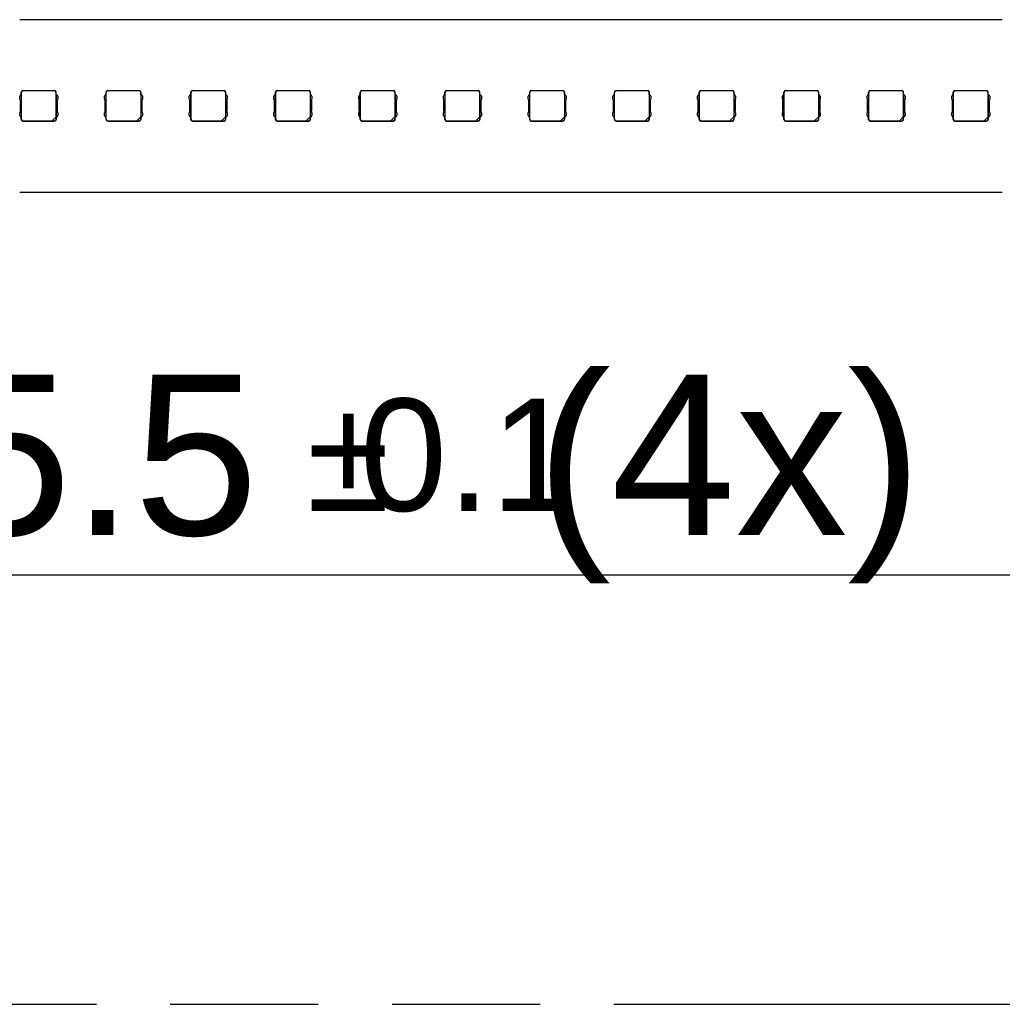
# Model space of a CAD drawing. Header units: millimetres. Extents: x 0 to 210, y 0 to 297.
# Tile 11 of 23: x 120 to 133, y 133 to 146. Entities that reach past the tile are written whole.
import ezdxf
from ezdxf.enums import TextEntityAlignment as Align

# ---------------------------------------------------------------- set-up
doc = ezdxf.new("R2010")
doc.units = ezdxf.units.MM
doc.header["$LTSCALE"] = 19.36
doc.linetypes.add('PHANTOM', pattern=[0.8, 0.45, -0.05, 0.1, -0.05, 0.1, -0.05])
doc.layers.get('0').update_dxf_attribs({"linetype": 'CONTINUOUS'})
doc.layers.add('DEFAULT_3', color=7, linetype='PHANTOM')
doc.layers.add('Z_DIM_2D', color=7, linetype='CONTINUOUS')
doc.styles.add('TEXTSTYLE_3', font='helveticaneueltw1g-ltcn.otf')
doc.styles.add('TEXTSTYLE_4', font='gdt', dxfattribs={"width": 0.7})
doc.dimstyles.new('DIMSTYLE_3', dxfattribs={"dimtxt": 2.1, "dimasz": 3.5, "dimexe": 1.5, "dimexo": 0, "dimgap": 0.525, "dimtad": 1, "dimlfac": 7.000007, "dimdsep": 46, "dimtxsty": 'TEXTSTYLE_3', "dimblk": '_FILLED', "dimblk1": '_FILLED', "dimblk2": '_FILLED', "dimcen": 0.09, "dimclrt": 5, "dimazin": 2, "dimtol": 1, "dimtp": 0.4, "dimtm": 0.4, "dimtfac": 1, "dimtofl": 0, "dimtmove": 0, "dimatfit": 3, "dimldrblk": '_FILLED', "dimfxl": 0, "dimtolj": 1, "dimarcsym": 0})
doc.dimstyles.new('DIMSTYLE_4', dxfattribs={"dimtxt": 2.1, "dimasz": 3.5, "dimexe": 1.5, "dimexo": 0, "dimtad": 1, "dimlfac": 7.000007, "dimdsep": 46, "dimtxsty": 'TEXTSTYLE_3', "dimblk": '_FILLED', "dimblk1": '_FILLED', "dimblk2": '_FILLED', "dimcen": 0.09, "dimclrt": 5, "dimazin": 2, "dimtol": 1, "dimtp": 0.1, "dimtm": 0.1, "dimtfac": 1, "dimtofl": 0, "dimtmove": 0, "dimatfit": 1, "dimldrblk": '_FILLED', "dimfxl": 0, "dimtolj": 1, "dimarcsym": 0})

# ---------------------------------------------------------------- blocks, each defined once
blk = doc.blocks.new('*D6')
at = {"layer": 'Z_DIM_2D', "color": 2, "linetype": 'Continuous', "transparency": 16777216}
for p, q in [((59.546, 145.181), (59.546, 163.26)), ((139.489, 145.181), (139.489, 163.26)), ((59.546, 161.76), (99.517, 161.76)), ((139.489, 161.76), (99.517, 161.76))]:
    blk.add_line(p, q, dxfattribs=at)
at = {"layer": 'Z_DIM_2D', "color": 5, "linetype": 'Continuous', "transparency": 16777216}
for s, height, style, p in [('559.6', 2.1, 'TEXTSTYLE_3', (97.426, 162.285)), ('`', 1.47, 'TEXTSTYLE_4', (101.457, 162.6)), ('0.4', 1.47, 'TEXTSTYLE_3', (103.548, 162.6))]:
    blk.add_text(s, height=height, dxfattribs=dict(at, style=style)).set_placement(p, align=Align.CENTER)
blk = doc.blocks.new('_FILLED')
at = {"color": 0, "linetype": 'ByBlock'}
blk.add_solid([(0, 0), (-1, 0.125), (-1, -0.125)], dxfattribs=at)
blk = doc.blocks.new('_NONE')
blk = doc.blocks.new('_OPEN')
at = {"color": 0, "linetype": 'ByBlock'}
for p, q in [((0, 0), (-1, 0.125)), ((-1, -0.125), (0, 0)), ((-1, 0), (0, 0))]:
    blk.add_line(p, q, dxfattribs=at)
blk = doc.blocks.new('*D8')
at = {"layer": 'Z_DIM_2D', "color": 2, "linetype": 'Continuous', "transparency": 16777216}
for p, q in [((139.293, 142.976), (136.603, 138.301)), ((132.653, 138.301), (115.538, 138.301)), ((136.603, 138.301), (132.653, 138.301))]:
    blk.add_line(p, q, dxfattribs=at)
at = {"layer": 'Z_DIM_2D', "color": 2, "linetype": 'Continuous', "transparency": 16777216, "xscale": 3.5, "yscale": 3.5, "zscale": 3.5, "rotation": 60.0843232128}
blk.add_blockref('_OPEN', (139.293, 142.976), dxfattribs=at)
at = {"layer": 'Z_DIM_2D', "color": 5, "linetype": 'Continuous', "transparency": 16777216}
for s, height, style, p in [(' (4x)', 2.1, 'TEXTSTYLE_3', (131.603, 138.826)), ('5.5', 2.1, 'TEXTSTYLE_3', (122.914, 138.826)), ('`', 1.47, 'TEXTSTYLE_4', (124.629, 139.141)), ('0.1', 1.47, 'TEXTSTYLE_3', (127.097, 139.141)), ('n', 2.1, 'TEXTSTYLE_4', (119.388, 138.826))]:
    blk.add_text(s, height=height, dxfattribs=dict(at, style=style)).set_placement(p, align=Align.RIGHT)

msp = doc.modelspace()

# ---------------------------------------------------------------- linework, layer by layer
at = {"color": 7, "linetype": 'Continuous'}
for p, q in [((132.6529, 145.5739), (119.7886, 145.5739)), ((119.797, 144.5882), (119.7899, 144.5703)), ((119.7899, 144.5346), (119.7899, 144.5703)), ((119.797, 144.5882), (119.8111, 144.5882)), ((119.8099, 144.5882), (119.8099, 144.6239)), ((119.8111, 144.3025), (119.8111, 144.5882)), ((119.8131, 144.27), (119.8131, 144.6207)), ((119.8313, 144.6453), (120.2456, 144.6453)), ((120.2424, 144.6421), (119.8345, 144.6421)), ((120.2638, 144.6207), (120.2638, 144.2992)), ((120.2658, 144.5882), (120.2799, 144.5882)), ((120.2658, 144.5882), (120.2658, 144.3025)), ((120.267, 144.5882), (120.267, 144.6239)), ((120.287, 144.5703), (120.2799, 144.5882)), ((120.287, 144.5703), (120.287, 144.5346)), ((120.9063, 144.5882), (120.8991, 144.5703)), ((120.8991, 144.5346), (120.8991, 144.5703)), ((120.9063, 144.5882), (120.9204, 144.5882)), ((120.9191, 144.5882), (120.9191, 144.6239)), ((120.9204, 144.3025), (120.9204, 144.5882)), ((120.9224, 144.27), (120.9224, 144.6207)), ((120.9405, 144.6453), (121.3549, 144.6453)), ((121.3516, 144.6421), (120.9438, 144.6421)), ((121.373, 144.6207), (121.373, 144.2992)), ((121.375, 144.5882), (121.3891, 144.5882)), ((121.375, 144.5882), (121.375, 144.3025)), ((121.3763, 144.5882), (121.3763, 144.6239)), ((121.3963, 144.5703), (121.3891, 144.5882)), ((121.3963, 144.5703), (121.3963, 144.5346)), ((122.0155, 144.5882), (122.0084, 144.5703)), ((122.0084, 144.5346), (122.0084, 144.5703)), ((122.0155, 144.5882), (122.0296, 144.5882)), ((122.0284, 144.5882), (122.0284, 144.6239)), ((122.0296, 144.3025), (122.0296, 144.5882)), ((122.0316, 144.27), (122.0316, 144.6207)), ((122.0498, 144.6453), (122.4641, 144.6453)), ((122.4609, 144.6421), (122.053, 144.6421)), ((122.4823, 144.6207), (122.4823, 144.2992)), ((122.4843, 144.5882), (122.4984, 144.5882)), ((122.4843, 144.5882), (122.4843, 144.3025)), ((122.4855, 144.5882), (122.4855, 144.6239)), ((122.5055, 144.5703), (122.4984, 144.5882)), ((122.5055, 144.5703), (122.5055, 144.5346)), ((123.1248, 144.5882), (123.1176, 144.5703)), ((123.1176, 144.5346), (123.1176, 144.5703)), ((123.1248, 144.5882), (123.1389, 144.5882)), ((123.1376, 144.5882), (123.1376, 144.6239)), ((123.1389, 144.3025), (123.1389, 144.5882)), ((123.1409, 144.27), (123.1409, 144.6207)), ((123.1591, 144.6453), (123.5734, 144.6453)), ((123.5701, 144.6421), (123.1623, 144.6421)), ((123.5915, 144.6207), (123.5915, 144.2992)), ((123.5935, 144.5882), (123.6076, 144.5882)), ((123.5935, 144.5882), (123.5935, 144.3025)), ((123.5948, 144.5882), (123.5948, 144.6239)), ((123.6148, 144.5703), (123.6076, 144.5882)), ((123.6148, 144.5703), (123.6148, 144.5346)), ((124.234, 144.5882), (124.2269, 144.5703)), ((124.2269, 144.5346), (124.2269, 144.5703)), ((124.234, 144.5882), (124.2481, 144.5882)), ((124.2469, 144.5882), (124.2469, 144.6239)), ((124.2481, 144.3025), (124.2481, 144.5882)), ((124.2501, 144.27), (124.2501, 144.6207)), ((124.2683, 144.6453), (124.6826, 144.6453)), ((124.6794, 144.6421), (124.2716, 144.6421)), ((124.7008, 144.6207), (124.7008, 144.2992)), ((124.7028, 144.5882), (124.7169, 144.5882)), ((124.7028, 144.5882), (124.7028, 144.3025)), ((124.704, 144.5882), (124.704, 144.6239)), ((124.724, 144.5703), (124.7169, 144.5882)), ((124.724, 144.5703), (124.724, 144.5346)), ((125.3433, 144.5882), (125.3361, 144.5703)), ((125.3361, 144.5346), (125.3361, 144.5703)), ((125.3433, 144.5882), (125.3574, 144.5882)), ((125.3561, 144.5882), (125.3561, 144.6239)), ((125.3574, 144.3025), (125.3574, 144.5882)), ((125.3594, 144.27), (125.3594, 144.6207)), ((125.3776, 144.6453), (125.7919, 144.6453)), ((125.7886, 144.6421), (125.3808, 144.6421)), ((125.81, 144.6207), (125.81, 144.2992)), ((125.812, 144.5882), (125.8261, 144.5882)), ((125.812, 144.5882), (125.812, 144.3025)), ((125.8133, 144.5882), (125.8133, 144.6239)), ((125.8333, 144.5703), (125.8261, 144.5882)), ((125.8333, 144.5703), (125.8333, 144.5346)), ((126.4525, 144.5882), (126.4454, 144.5703)), ((126.4454, 144.5346), (126.4454, 144.5703)), ((126.4525, 144.5882), (126.4667, 144.5882)), ((126.4654, 144.5882), (126.4654, 144.6239)), ((126.4667, 144.3025), (126.4667, 144.5882)), ((126.4686, 144.27), (126.4686, 144.6207)), ((126.4868, 144.6453), (126.9011, 144.6453)), ((126.8979, 144.6421), (126.4901, 144.6421)), ((126.9193, 144.6207), (126.9193, 144.2992)), ((126.9213, 144.5882), (126.9354, 144.5882)), ((126.9213, 144.5882), (126.9213, 144.3025)), ((126.9225, 144.5882), (126.9225, 144.6239)), ((126.9425, 144.5703), (126.9354, 144.5882)), ((126.9425, 144.5703), (126.9425, 144.5346)), ((127.5618, 144.5882), (127.5547, 144.5703)), ((127.5547, 144.5346), (127.5547, 144.5703)), ((127.5618, 144.5882), (127.5759, 144.5882)), ((127.5747, 144.5882), (127.5747, 144.6239)), ((127.5759, 144.3025), (127.5759, 144.5882)), ((127.5779, 144.27), (127.5779, 144.6207)), ((127.5961, 144.6453), (128.0104, 144.6453)), ((128.0071, 144.6421), (127.5993, 144.6421)), ((128.0286, 144.6207), (128.0286, 144.2992)), ((128.0306, 144.5882), (128.0447, 144.5882)), ((128.0306, 144.5882), (128.0306, 144.3025)), ((128.0318, 144.5882), (128.0318, 144.6239)), ((128.0518, 144.5703), (128.0447, 144.5882)), ((128.0518, 144.5703), (128.0518, 144.5346)), ((128.6711, 144.5882), (128.6639, 144.5703)), ((128.6639, 144.5346), (128.6639, 144.5703)), ((128.6711, 144.5882), (128.6852, 144.5882)), ((128.6839, 144.5882), (128.6839, 144.6239)), ((128.6852, 144.3025), (128.6852, 144.5882)), ((128.6872, 144.27), (128.6872, 144.6207)), ((128.7053, 144.6453), (129.1196, 144.6453)), ((129.1164, 144.6421), (128.7086, 144.6421)), ((129.1378, 144.6207), (129.1378, 144.2992)), ((129.1398, 144.5882), (129.1539, 144.5882)), ((129.1398, 144.5882), (129.1398, 144.3025)), ((129.1411, 144.5882), (129.1411, 144.6239)), ((129.1611, 144.5703), (129.1539, 144.5882)), ((129.1611, 144.5703), (129.1611, 144.5346)), ((129.7803, 144.5882), (129.7732, 144.5703)), ((129.7732, 144.5346), (129.7732, 144.5703)), ((129.7803, 144.5882), (129.7944, 144.5882)), ((129.7932, 144.5882), (129.7932, 144.6239)), ((129.7944, 144.3025), (129.7944, 144.5882)), ((129.7964, 144.27), (129.7964, 144.6207)), ((129.8146, 144.6453), (130.2289, 144.6453)), ((130.2257, 144.6421), (129.8178, 144.6421)), ((130.2471, 144.6207), (130.2471, 144.2992)), ((130.2491, 144.5882), (130.2632, 144.5882)), ((130.2491, 144.5882), (130.2491, 144.3025)), ((130.2503, 144.5882), (130.2503, 144.6239)), ((130.2703, 144.5703), (130.2632, 144.5882)), ((130.2703, 144.5703), (130.2703, 144.5346)), ((130.8896, 144.5882), (130.8824, 144.5703)), ((130.8824, 144.5346), (130.8824, 144.5703)), ((130.8896, 144.5882), (130.9037, 144.5882)), ((130.9024, 144.5882), (130.9024, 144.6239)), ((130.9037, 144.3025), (130.9037, 144.5882)), ((130.9057, 144.27), (130.9057, 144.6207)), ((130.9238, 144.6453), (131.3381, 144.6453)), ((131.3349, 144.6421), (130.9271, 144.6421)), ((131.3563, 144.6207), (131.3563, 144.2992)), ((131.3583, 144.5882), (131.3724, 144.5882)), ((131.3583, 144.5882), (131.3583, 144.3025)), ((131.3596, 144.5882), (131.3596, 144.6239)), ((131.3796, 144.5703), (131.3724, 144.5882)), ((131.3796, 144.5703), (131.3796, 144.5346)), ((131.9988, 144.5882), (131.9917, 144.5703)), ((131.9917, 144.5346), (131.9917, 144.5703)), ((131.9988, 144.5882), (132.0129, 144.5882)), ((132.0117, 144.5882), (132.0117, 144.6239)), ((132.0129, 144.3025), (132.0129, 144.5882)), ((132.0149, 144.27), (132.0149, 144.6207)), ((132.0331, 144.6453), (132.4474, 144.6453)), ((132.4442, 144.6421), (132.0363, 144.6421)), ((132.4656, 144.6207), (132.4656, 144.2992)), ((132.4676, 144.5882), (132.4817, 144.5882)), ((132.4676, 144.5882), (132.4676, 144.3025)), ((132.4688, 144.5882), (132.4688, 144.6239)), ((132.4888, 144.5703), (132.4817, 144.5882)), ((132.4888, 144.5703), (132.4888, 144.5346)), ((119.7899, 144.5346), (119.797, 144.5168)), ((119.797, 144.3739), (119.797, 144.5168)), ((120.2799, 144.5168), (120.287, 144.5346)), ((120.2799, 144.5168), (120.2799, 144.3739)), ((120.8991, 144.5346), (120.9063, 144.5168)), ((120.9063, 144.3739), (120.9063, 144.5168)), ((121.3891, 144.5168), (121.3963, 144.5346)), ((121.3891, 144.5168), (121.3891, 144.3739)), ((122.0084, 144.5346), (122.0155, 144.5168)), ((122.0155, 144.3739), (122.0155, 144.5168)), ((122.4984, 144.5168), (122.5055, 144.5346)), ((122.4984, 144.5168), (122.4984, 144.3739)), ((123.1176, 144.5346), (123.1248, 144.5168)), ((123.1248, 144.3739), (123.1248, 144.5168)), ((123.6076, 144.5168), (123.6148, 144.5346)), ((123.6076, 144.5168), (123.6076, 144.3739)), ((124.2269, 144.5346), (124.234, 144.5168)), ((124.234, 144.3739), (124.234, 144.5168)), ((124.7169, 144.5168), (124.724, 144.5346)), ((124.7169, 144.5168), (124.7169, 144.3739)), ((125.3361, 144.5346), (125.3433, 144.5168)), ((125.3433, 144.3739), (125.3433, 144.5168)), ((125.8261, 144.5168), (125.8333, 144.5346)), ((125.8261, 144.5168), (125.8261, 144.3739)), ((126.4454, 144.5346), (126.4525, 144.5168)), ((126.4525, 144.3739), (126.4525, 144.5168)), ((126.9354, 144.5168), (126.9425, 144.5346)), ((126.9354, 144.5168), (126.9354, 144.3739)), ((127.5547, 144.5346), (127.5618, 144.5168)), ((127.5618, 144.3739), (127.5618, 144.5168)), ((128.0447, 144.5168), (128.0518, 144.5346)), ((128.0447, 144.5168), (128.0447, 144.3739)), ((128.6639, 144.5346), (128.6711, 144.5168)), ((128.6711, 144.3739), (128.6711, 144.5168)), ((129.1539, 144.5168), (129.1611, 144.5346)), ((129.1539, 144.5168), (129.1539, 144.3739)), ((129.7732, 144.5346), (129.7803, 144.5168)), ((129.7803, 144.3739), (129.7803, 144.5168)), ((130.2632, 144.5168), (130.2703, 144.5346)), ((130.2632, 144.5168), (130.2632, 144.3739)), ((130.8824, 144.5346), (130.8896, 144.5168)), ((130.8896, 144.3739), (130.8896, 144.5168)), ((131.3724, 144.5168), (131.3796, 144.5346)), ((131.3724, 144.5168), (131.3724, 144.3739)), ((131.9917, 144.5346), (131.9988, 144.5168)), ((131.9988, 144.3739), (131.9988, 144.5168)), ((132.4817, 144.5168), (132.4888, 144.5346)), ((132.4817, 144.5168), (132.4817, 144.3739)), ((119.797, 144.3739), (119.7899, 144.356)), ((119.7899, 144.3203), (119.7899, 144.356)), ((119.7899, 144.3203), (119.797, 144.3025)), ((119.8111, 144.3025), (119.797, 144.3025)), ((119.8099, 144.2667), (119.8099, 144.3025)), ((120.2124, 144.2478), (120.2645, 144.3)), ((120.2645, 144.3), (120.2645, 144.2692)), ((120.2799, 144.3025), (120.2658, 144.3025)), ((120.267, 144.2667), (120.267, 144.3025)), ((120.287, 144.356), (120.2799, 144.3739)), ((120.2799, 144.3025), (120.287, 144.3203)), ((120.287, 144.356), (120.287, 144.3203)), ((120.9063, 144.3739), (120.8991, 144.356)), ((120.8991, 144.3203), (120.8991, 144.356)), ((120.8991, 144.3203), (120.9063, 144.3025)), ((120.9204, 144.3025), (120.9063, 144.3025)), ((120.9191, 144.2667), (120.9191, 144.3025)), ((121.3216, 144.2478), (121.3738, 144.3)), ((121.3738, 144.3), (121.3738, 144.2692)), ((121.3891, 144.3025), (121.375, 144.3025)), ((121.3763, 144.2667), (121.3763, 144.3025)), ((121.3963, 144.356), (121.3891, 144.3739)), ((121.3891, 144.3025), (121.3963, 144.3203)), ((121.3963, 144.356), (121.3963, 144.3203)), ((122.0155, 144.3739), (122.0084, 144.356)), ((122.0084, 144.3203), (122.0084, 144.356)), ((122.0084, 144.3203), (122.0155, 144.3025)), ((122.0296, 144.3025), (122.0155, 144.3025)), ((122.0284, 144.2667), (122.0284, 144.3025)), ((122.4309, 144.2478), (122.483, 144.3)), ((122.483, 144.3), (122.483, 144.2692)), ((122.4984, 144.3025), (122.4843, 144.3025)), ((122.4855, 144.2667), (122.4855, 144.3025)), ((122.5055, 144.356), (122.4984, 144.3739)), ((122.4984, 144.3025), (122.5055, 144.3203)), ((122.5055, 144.356), (122.5055, 144.3203)), ((123.1248, 144.3739), (123.1176, 144.356)), ((123.1176, 144.3203), (123.1176, 144.356)), ((123.1176, 144.3203), (123.1248, 144.3025)), ((123.1389, 144.3025), (123.1248, 144.3025)), ((123.1376, 144.2667), (123.1376, 144.3025)), ((123.5401, 144.2478), (123.5923, 144.3)), ((123.5923, 144.3), (123.5923, 144.2692)), ((123.6076, 144.3025), (123.5935, 144.3025)), ((123.5948, 144.2667), (123.5948, 144.3025)), ((123.6148, 144.356), (123.6076, 144.3739)), ((123.6076, 144.3025), (123.6148, 144.3203)), ((123.6148, 144.356), (123.6148, 144.3203)), ((124.234, 144.3739), (124.2269, 144.356)), ((124.2269, 144.3203), (124.2269, 144.356)), ((124.2269, 144.3203), (124.234, 144.3025)), ((124.2481, 144.3025), (124.234, 144.3025)), ((124.2469, 144.2667), (124.2469, 144.3025)), ((124.6494, 144.2478), (124.7015, 144.3)), ((124.7015, 144.3), (124.7015, 144.2692)), ((124.7169, 144.3025), (124.7028, 144.3025)), ((124.704, 144.2667), (124.704, 144.3025)), ((124.724, 144.356), (124.7169, 144.3739)), ((124.7169, 144.3025), (124.724, 144.3203)), ((124.724, 144.356), (124.724, 144.3203)), ((125.3433, 144.3739), (125.3361, 144.356)), ((125.3361, 144.3203), (125.3361, 144.356)), ((125.3361, 144.3203), (125.3433, 144.3025)), ((125.3574, 144.3025), (125.3433, 144.3025)), ((125.3561, 144.2667), (125.3561, 144.3025)), ((125.7586, 144.2478), (125.8108, 144.3)), ((125.8108, 144.3), (125.8108, 144.2692)), ((125.8261, 144.3025), (125.812, 144.3025)), ((125.8133, 144.2667), (125.8133, 144.3025)), ((125.8333, 144.356), (125.8261, 144.3739)), ((125.8261, 144.3025), (125.8333, 144.3203)), ((125.8333, 144.356), (125.8333, 144.3203)), ((126.4525, 144.3739), (126.4454, 144.356)), ((126.4454, 144.3203), (126.4454, 144.356)), ((126.4454, 144.3203), (126.4525, 144.3025)), ((126.4667, 144.3025), (126.4525, 144.3025)), ((126.4654, 144.2667), (126.4654, 144.3025)), ((126.8679, 144.2478), (126.9201, 144.3)), ((126.9201, 144.3), (126.9201, 144.2692)), ((126.9354, 144.3025), (126.9213, 144.3025)), ((126.9225, 144.2667), (126.9225, 144.3025)), ((126.9425, 144.356), (126.9354, 144.3739)), ((126.9354, 144.3025), (126.9425, 144.3203)), ((126.9425, 144.356), (126.9425, 144.3203)), ((127.5618, 144.3739), (127.5547, 144.356)), ((127.5547, 144.3203), (127.5547, 144.356)), ((127.5547, 144.3203), (127.5618, 144.3025)), ((127.5759, 144.3025), (127.5618, 144.3025)), ((127.5747, 144.2667), (127.5747, 144.3025)), ((127.9772, 144.2478), (128.0293, 144.3)), ((128.0293, 144.3), (128.0293, 144.2692)), ((128.0447, 144.3025), (128.0306, 144.3025)), ((128.0318, 144.2667), (128.0318, 144.3025)), ((128.0518, 144.356), (128.0447, 144.3739)), ((128.0447, 144.3025), (128.0518, 144.3203)), ((128.0518, 144.356), (128.0518, 144.3203)), ((128.6711, 144.3739), (128.6639, 144.356)), ((128.6639, 144.3203), (128.6639, 144.356)), ((128.6639, 144.3203), (128.6711, 144.3025)), ((128.6852, 144.3025), (128.6711, 144.3025)), ((128.6839, 144.2667), (128.6839, 144.3025)), ((129.0864, 144.2478), (129.1386, 144.3)), ((129.1386, 144.3), (129.1386, 144.2692)), ((129.1539, 144.3025), (129.1398, 144.3025)), ((129.1411, 144.2667), (129.1411, 144.3025)), ((129.1611, 144.356), (129.1539, 144.3739)), ((129.1539, 144.3025), (129.1611, 144.3203)), ((129.1611, 144.356), (129.1611, 144.3203)), ((129.7803, 144.3739), (129.7732, 144.356)), ((129.7732, 144.3203), (129.7732, 144.356)), ((129.7732, 144.3203), (129.7803, 144.3025)), ((129.7944, 144.3025), (129.7803, 144.3025)), ((129.7932, 144.2667), (129.7932, 144.3025)), ((130.1957, 144.2478), (130.2478, 144.3)), ((130.2478, 144.3), (130.2478, 144.2692)), ((130.2632, 144.3025), (130.2491, 144.3025)), ((130.2503, 144.2667), (130.2503, 144.3025)), ((130.2703, 144.356), (130.2632, 144.3739)), ((130.2632, 144.3025), (130.2703, 144.3203)), ((130.2703, 144.356), (130.2703, 144.3203)), ((130.8896, 144.3739), (130.8824, 144.356)), ((130.8824, 144.3203), (130.8824, 144.356)), ((130.8824, 144.3203), (130.8896, 144.3025)), ((130.9037, 144.3025), (130.8896, 144.3025)), ((130.9024, 144.2667), (130.9024, 144.3025)), ((131.3049, 144.2478), (131.3571, 144.3)), ((131.3571, 144.3), (131.3571, 144.2692)), ((131.3724, 144.3025), (131.3583, 144.3025)), ((131.3596, 144.2667), (131.3596, 144.3025)), ((131.3796, 144.356), (131.3724, 144.3739)), ((131.3724, 144.3025), (131.3796, 144.3203)), ((131.3796, 144.356), (131.3796, 144.3203)), ((131.9988, 144.3739), (131.9917, 144.356)), ((131.9917, 144.3203), (131.9917, 144.356)), ((131.9917, 144.3203), (131.9988, 144.3025)), ((132.0129, 144.3025), (131.9988, 144.3025)), ((132.0117, 144.2667), (132.0117, 144.3025)), ((132.4142, 144.2478), (132.4663, 144.3)), ((132.4663, 144.3), (132.4663, 144.2692)), ((132.4817, 144.3025), (132.4676, 144.3025)), ((132.4688, 144.2667), (132.4688, 144.3025)), ((132.4888, 144.356), (132.4817, 144.3739)), ((132.4817, 144.3025), (132.4888, 144.3203)), ((132.4888, 144.356), (132.4888, 144.3203)), ((119.8313, 144.2453), (120.2456, 144.2453)), ((119.8345, 144.2486), (120.2131, 144.2486)), ((120.2124, 144.2478), (120.2431, 144.2478)), ((120.9405, 144.2453), (121.3549, 144.2453)), ((120.9438, 144.2486), (121.3224, 144.2486)), ((121.3216, 144.2478), (121.3524, 144.2478)), ((122.0498, 144.2453), (122.4641, 144.2453)), ((122.053, 144.2486), (122.4316, 144.2486)), ((122.4309, 144.2478), (122.4616, 144.2478)), ((123.1591, 144.2453), (123.5734, 144.2453)), ((123.1623, 144.2486), (123.5409, 144.2486)), ((123.5401, 144.2478), (123.5709, 144.2478)), ((124.2683, 144.2453), (124.6826, 144.2453)), ((124.2716, 144.2486), (124.6501, 144.2486)), ((124.6494, 144.2478), (124.6801, 144.2478)), ((125.3776, 144.2453), (125.7919, 144.2453)), ((125.3808, 144.2486), (125.7594, 144.2486)), ((125.7586, 144.2478), (125.7894, 144.2478)), ((126.4868, 144.2453), (126.9011, 144.2453)), ((126.4901, 144.2486), (126.8686, 144.2486)), ((126.8679, 144.2478), (126.8986, 144.2478)), ((127.5961, 144.2453), (128.0104, 144.2453)), ((127.5993, 144.2486), (127.9779, 144.2486)), ((127.9772, 144.2478), (128.0079, 144.2478)), ((128.7053, 144.2453), (129.1196, 144.2453)), ((128.7086, 144.2486), (129.0872, 144.2486)), ((129.0864, 144.2478), (129.1171, 144.2478)), ((129.8146, 144.2453), (130.2289, 144.2453)), ((129.8178, 144.2486), (130.1964, 144.2486)), ((130.1957, 144.2478), (130.2264, 144.2478)), ((130.9238, 144.2453), (131.3381, 144.2453)), ((130.9271, 144.2486), (131.3057, 144.2486)), ((131.3049, 144.2478), (131.3357, 144.2478)), ((132.0331, 144.2453), (132.4474, 144.2453)), ((132.0363, 144.2486), (132.4149, 144.2486)), ((132.4142, 144.2478), (132.4449, 144.2478)), ((119.7886, 143.3168), (132.6529, 143.3168))]:
    msp.add_line(p, q, dxfattribs=at)
at = {"color": 9, "linetype": 'Continuous'}
for p, q in [((119.8131, 144.6207), (119.8099, 144.6239)), ((119.8313, 144.6453), (119.8345, 144.6421)), ((120.2424, 144.6421), (120.2456, 144.6453)), ((120.267, 144.6239), (120.2638, 144.6207)), ((120.9224, 144.6207), (120.9191, 144.6239)), ((120.9405, 144.6453), (120.9438, 144.6421)), ((121.3516, 144.6421), (121.3549, 144.6453)), ((121.3763, 144.6239), (121.373, 144.6207)), ((122.0316, 144.6207), (122.0284, 144.6239)), ((122.0498, 144.6453), (122.053, 144.6421)), ((122.4609, 144.6421), (122.4641, 144.6453)), ((122.4855, 144.6239), (122.4823, 144.6207)), ((123.1409, 144.6207), (123.1376, 144.6239)), ((123.1591, 144.6453), (123.1623, 144.6421)), ((123.5701, 144.6421), (123.5734, 144.6453)), ((123.5948, 144.6239), (123.5915, 144.6207)), ((124.2501, 144.6207), (124.2469, 144.6239)), ((124.2683, 144.6453), (124.2716, 144.6421)), ((124.6794, 144.6421), (124.6826, 144.6453)), ((124.704, 144.6239), (124.7008, 144.6207)), ((125.3594, 144.6207), (125.3561, 144.6239)), ((125.3776, 144.6453), (125.3808, 144.6421)), ((125.7886, 144.6421), (125.7919, 144.6453)), ((125.8133, 144.6239), (125.81, 144.6207)), ((126.4686, 144.6207), (126.4654, 144.6239)), ((126.4868, 144.6453), (126.4901, 144.6421)), ((126.8979, 144.6421), (126.9011, 144.6453)), ((126.9225, 144.6239), (126.9193, 144.6207)), ((127.5779, 144.6207), (127.5747, 144.6239)), ((127.5961, 144.6453), (127.5993, 144.6421)), ((128.0071, 144.6421), (128.0104, 144.6453)), ((128.0318, 144.6239), (128.0286, 144.6207)), ((128.6872, 144.6207), (128.6839, 144.6239)), ((128.7053, 144.6453), (128.7086, 144.6421)), ((129.1164, 144.6421), (129.1196, 144.6453)), ((129.1411, 144.6239), (129.1378, 144.6207)), ((129.7964, 144.6207), (129.7932, 144.6239)), ((129.8146, 144.6453), (129.8178, 144.6421)), ((130.2257, 144.6421), (130.2289, 144.6453)), ((130.2503, 144.6239), (130.2471, 144.6207)), ((130.9057, 144.6207), (130.9024, 144.6239)), ((130.9238, 144.6453), (130.9271, 144.6421)), ((131.3349, 144.6421), (131.3381, 144.6453)), ((131.3596, 144.6239), (131.3563, 144.6207)), ((132.0149, 144.6207), (132.0117, 144.6239)), ((132.0331, 144.6453), (132.0363, 144.6421)), ((132.4442, 144.6421), (132.4474, 144.6453)), ((132.4688, 144.6239), (132.4656, 144.6207)), ((119.8099, 144.2667), (119.8131, 144.27)), ((119.8345, 144.2486), (119.8313, 144.2453)), ((120.2456, 144.2453), (120.2431, 144.2478)), ((120.2645, 144.2692), (120.267, 144.2667)), ((120.9191, 144.2667), (120.9224, 144.27)), ((120.9438, 144.2486), (120.9405, 144.2453)), ((121.3549, 144.2453), (121.3524, 144.2478)), ((121.3738, 144.2692), (121.3763, 144.2667)), ((122.0284, 144.2667), (122.0316, 144.27)), ((122.053, 144.2486), (122.0498, 144.2453)), ((122.4641, 144.2453), (122.4616, 144.2478)), ((122.483, 144.2692), (122.4855, 144.2667)), ((123.1376, 144.2667), (123.1409, 144.27)), ((123.1623, 144.2486), (123.1591, 144.2453)), ((123.5734, 144.2453), (123.5709, 144.2478)), ((123.5923, 144.2692), (123.5948, 144.2667)), ((124.2469, 144.2667), (124.2501, 144.27)), ((124.2716, 144.2486), (124.2683, 144.2453)), ((124.6826, 144.2453), (124.6801, 144.2478)), ((124.7015, 144.2692), (124.704, 144.2667)), ((125.3561, 144.2667), (125.3594, 144.27)), ((125.3808, 144.2486), (125.3776, 144.2453)), ((125.7919, 144.2453), (125.7894, 144.2478)), ((125.8108, 144.2692), (125.8133, 144.2667)), ((126.4654, 144.2667), (126.4686, 144.27)), ((126.4901, 144.2486), (126.4868, 144.2453)), ((126.9011, 144.2453), (126.8986, 144.2478)), ((126.9201, 144.2692), (126.9225, 144.2667)), ((127.5747, 144.2667), (127.5779, 144.27)), ((127.5993, 144.2486), (127.5961, 144.2453)), ((128.0104, 144.2453), (128.0079, 144.2478)), ((128.0293, 144.2692), (128.0318, 144.2667)), ((128.6839, 144.2667), (128.6872, 144.27)), ((128.7086, 144.2486), (128.7053, 144.2453)), ((129.1196, 144.2453), (129.1171, 144.2478)), ((129.1386, 144.2692), (129.1411, 144.2667)), ((129.7932, 144.2667), (129.7964, 144.27)), ((129.8178, 144.2486), (129.8146, 144.2453)), ((130.2289, 144.2453), (130.2264, 144.2478)), ((130.2478, 144.2692), (130.2503, 144.2667)), ((130.9024, 144.2667), (130.9057, 144.27)), ((130.9271, 144.2486), (130.9238, 144.2453)), ((131.3381, 144.2453), (131.3357, 144.2478)), ((131.3571, 144.2692), (131.3596, 144.2667)), ((132.0117, 144.2667), (132.0149, 144.27)), ((132.0363, 144.2486), (132.0331, 144.2453)), ((132.4474, 144.2453), (132.4449, 144.2478)), ((132.4663, 144.2692), (132.4688, 144.2667))]:
    msp.add_line(p, q, dxfattribs=at)
at = {"color": 7, "linetype": 'Continuous'}
for centre, major_axis, start_param, end_param in [((119.8313, 144.6239), (0.0152, -0.0152), 2.3568035, 3.9263818), ((119.8346, 144.6206), (-0.0152, 0.0152), -0.7847892, 0.7847892), ((120.2423, 144.6206), (0.0152, 0.0152), -0.7847892, 0.7847892), ((120.2456, 144.6239), (0.0152, 0.0152), -0.7847892, 0.7847892), ((120.9406, 144.6239), (-0.0152, 0.0152), -0.7847892, 0.7847892), ((120.9438, 144.6206), (-0.0152, 0.0152), -0.7847892, 0.7847892), ((121.3516, 144.6206), (0.0152, 0.0152), -0.7847892, 0.7847892), ((121.3548, 144.6239), (0.0152, 0.0152), -0.7847892, 0.7847892), ((122.0498, 144.6239), (-0.0152, 0.0152), -0.7847892, 0.7847892), ((122.0531, 144.6206), (-0.0152, 0.0152), -0.7847892, 0.7847892), ((122.4608, 144.6206), (0.0152, 0.0152), -0.7847892, 0.7847892), ((122.4641, 144.6239), (0.0152, 0.0152), -0.7847892, 0.7847892), ((123.1591, 144.6239), (-0.0152, 0.0152), -0.7847892, 0.7847892), ((123.1623, 144.6206), (-0.0152, 0.0152), -0.7847892, 0.7847892), ((123.5701, 144.6206), (0.0152, 0.0152), -0.7847892, 0.7847892), ((123.5733, 144.6239), (0.0152, 0.0152), -0.7847892, 0.7847892), ((124.2683, 144.6239), (-0.0152, 0.0152), -0.7847892, 0.7847892), ((124.2716, 144.6206), (-0.0152, 0.0152), -0.7847892, 0.7847892), ((124.6794, 144.6206), (0.0152, 0.0152), -0.7847892, 0.7847892), ((124.6826, 144.6239), (0.0152, 0.0152), -0.7847892, 0.7847892), ((125.3776, 144.6239), (-0.0152, 0.0152), -0.7847892, 0.7847892), ((125.3808, 144.6206), (-0.0152, 0.0152), -0.7847892, 0.7847892), ((125.7886, 144.6206), (0.0152, 0.0152), -0.7847892, 0.7847892), ((125.7918, 144.6239), (0.0152, 0.0152), -0.7847892, 0.7847892), ((126.4868, 144.6239), (0.0152, -0.0152), 2.3568035, 3.9263818), ((126.4901, 144.6206), (-0.0152, 0.0152), -0.7847892, 0.7847892), ((126.8979, 144.6206), (0.0152, 0.0152), -0.7847892, 0.7847892), ((126.9011, 144.6239), (0.0152, 0.0152), -0.7847892, 0.7847892), ((127.5961, 144.6239), (-0.0152, 0.0152), -0.7847892, 0.7847892), ((127.5993, 144.6206), (-0.0152, 0.0152), -0.7847892, 0.7847892), ((128.0071, 144.6206), (0.0152, 0.0152), -0.7847892, 0.7847892), ((128.0104, 144.6239), (0.0152, 0.0152), -0.7847892, 0.7847892), ((128.7054, 144.6239), (0.0152, -0.0152), 2.3568035, 3.9263818), ((128.7086, 144.6206), (-0.0152, 0.0152), -0.7847892, 0.7847892), ((129.1164, 144.6206), (0.0152, 0.0152), -0.7847892, 0.7847892), ((129.1196, 144.6239), (0.0152, 0.0152), -0.7847892, 0.7847892), ((129.8146, 144.6239), (-0.0152, 0.0152), -0.7847892, 0.7847892), ((129.8179, 144.6206), (-0.0152, 0.0152), -0.7847892, 0.7847892), ((130.2256, 144.6206), (0.0152, 0.0152), -0.7847892, 0.7847892), ((130.2289, 144.6239), (0.0152, 0.0152), -0.7847892, 0.7847892), ((130.9239, 144.6239), (-0.0152, 0.0152), -0.7847892, 0.7847892), ((130.9271, 144.6206), (-0.0152, 0.0152), -0.7847892, 0.7847892), ((131.3349, 144.6206), (0.0152, 0.0152), -0.7847892, 0.7847892), ((131.3381, 144.6239), (0.0152, 0.0152), -0.7847892, 0.7847892), ((132.0331, 144.6239), (-0.0152, 0.0152), -0.7847892, 0.7847892), ((132.0364, 144.6206), (-0.0152, 0.0152), -0.7847892, 0.7847892), ((132.4441, 144.6206), (0.0152, 0.0152), -0.7847892, 0.7847892), ((132.4474, 144.6239), (0.0152, 0.0152), -0.7847892, 0.7847892), ((119.8313, 144.2668), (0.0152, 0.0152), -3.9263818, -2.3568035), ((119.8346, 144.27), (-0.0152, -0.0152), -0.7847892, 0.7847892), ((120.2431, 144.2693), (0.0152, -0.0152), -0.7847892, 0.7847892), ((120.2456, 144.2668), (-0.0152, 0.0152), -3.9263818, -2.3568035), ((120.9406, 144.2668), (0.0152, 0.0152), -3.9263818, -2.3568035), ((120.9438, 144.27), (-0.0152, -0.0152), -0.7847892, 0.7847892), ((121.3523, 144.2693), (0.0152, -0.0152), -0.7847892, 0.7847892), ((121.3548, 144.2668), (-0.0152, 0.0152), -3.9263818, -2.3568035), ((122.0498, 144.2668), (0.0152, 0.0152), -3.9263818, -2.3568035), ((122.0531, 144.27), (-0.0152, -0.0152), -0.7847892, 0.7847892), ((122.4616, 144.2693), (0.0152, -0.0152), -0.7847892, 0.7847892), ((122.4641, 144.2668), (-0.0152, 0.0152), -3.9263818, -2.3568035), ((123.1591, 144.2668), (0.0152, 0.0152), -3.9263818, -2.3568035), ((123.1623, 144.27), (-0.0152, -0.0152), -0.7847892, 0.7847892), ((123.5708, 144.2693), (0.0152, -0.0152), -0.7847892, 0.7847892), ((123.5733, 144.2668), (-0.0152, 0.0152), -3.9263818, -2.3568035), ((124.2683, 144.2668), (0.0152, 0.0152), -3.9263818, -2.3568035), ((124.2716, 144.27), (-0.0152, -0.0152), -0.7847892, 0.7847892), ((124.6801, 144.2693), (0.0152, -0.0152), -0.7847892, 0.7847892), ((124.6826, 144.2668), (-0.0152, 0.0152), -3.9263818, -2.3568035), ((125.3776, 144.2668), (0.0152, 0.0152), -3.9263818, -2.3568035), ((125.3808, 144.27), (-0.0152, -0.0152), -0.7847892, 0.7847892), ((125.7894, 144.2693), (0.0152, -0.0152), -0.7847892, 0.7847892), ((125.7918, 144.2668), (-0.0152, 0.0152), -3.9263818, -2.3568035), ((126.4868, 144.2668), (0.0152, 0.0152), -3.9263818, -2.3568035), ((126.4901, 144.27), (-0.0152, -0.0152), -0.7847892, 0.7847892), ((126.8986, 144.2693), (0.0152, -0.0152), -0.7847892, 0.7847892), ((126.9011, 144.2668), (-0.0152, 0.0152), -3.9263818, -2.3568035), ((127.5961, 144.2668), (0.0152, 0.0152), -3.9263818, -2.3568035), ((127.5993, 144.27), (-0.0152, -0.0152), -0.7847892, 0.7847892), ((128.0079, 144.2693), (0.0152, -0.0152), -0.7847892, 0.7847892), ((128.0104, 144.2668), (-0.0152, 0.0152), -3.9263818, -2.3568035), ((128.7054, 144.2668), (0.0152, 0.0152), -3.9263818, -2.3568035), ((128.7086, 144.27), (-0.0152, -0.0152), -0.7847892, 0.7847892), ((129.1171, 144.2693), (0.0152, -0.0152), -0.7847892, 0.7847892), ((129.1196, 144.2668), (-0.0152, 0.0152), -3.9263818, -2.3568035), ((129.8146, 144.2668), (0.0152, 0.0152), -3.9263818, -2.3568035), ((129.8179, 144.27), (-0.0152, -0.0152), -0.7847892, 0.7847892), ((130.2264, 144.2693), (0.0152, -0.0152), -0.7847892, 0.7847892), ((130.2289, 144.2668), (-0.0152, 0.0152), -3.9263818, -2.3568035), ((130.9239, 144.2668), (0.0152, 0.0152), -3.9263818, -2.3568035), ((130.9271, 144.27), (-0.0152, -0.0152), -0.7847892, 0.7847892), ((131.3356, 144.2693), (0.0152, -0.0152), -0.7847892, 0.7847892), ((131.3381, 144.2668), (-0.0152, 0.0152), -3.9263818, -2.3568035), ((132.0331, 144.2668), (0.0152, 0.0152), -3.9263818, -2.3568035), ((132.0364, 144.27), (-0.0152, -0.0152), -0.7847892, 0.7847892), ((132.4449, 144.2693), (0.0152, -0.0152), -0.7847892, 0.7847892), ((132.4474, 144.2668), (-0.0152, 0.0152), -3.9263818, -2.3568035)]:
    msp.add_ellipse(centre, major_axis=major_axis, ratio=0.9987828, start_param=start_param, end_param=end_param, dxfattribs=at)
at = {"layer": 'DEFAULT_3', "color": 81, "linetype": 'PHANTOM', "true_color": 0x99ff99}
msp.add_line((50.1286, 132.68), (150.1286, 132.68), dxfattribs=at)

# ---------------------------------------------------------------- dimensions: what is measured, and where the dimension line sits
at = {"layer": 'Z_DIM_2D', "color": 2, "linetype": 'Continuous'}
dim = msp.add_linear_dim(base=(139.4886, 161.7596), p1=(59.5458, 145.181), p2=(139.4886, 145.181), dimstyle='DIMSTYLE_3', override={"dimblk1": 'NONE', "dimblk2": 'NONE', "dimsah": 1}, dxfattribs=at)
dim.commit()
dim.dimension.update_dxf_attribs({"geometry": '*D6', "text_midpoint": (99.5172, 161.7596), "dimtype": 160})
dim = msp.add_diameter_dim_2p(p1=(139.2927, 142.9762), p2=(139.6845, 143.6573), text='%%c<> (4x)', dimstyle='DIMSTYLE_4', override={"dimtih": 1, "dimtoh": 1, "dimpost": '<>', "dimblk1": 'OPEN', "dimblk2": 'OPEN', "dimsah": 1}, dxfattribs=at)
dim.commit()
dim.dimension.update_dxf_attribs({"geometry": '*D8', "text_midpoint": (124.0951, 139.876), "dimtype": 163})

doc.saveas('drawing.dxf')
